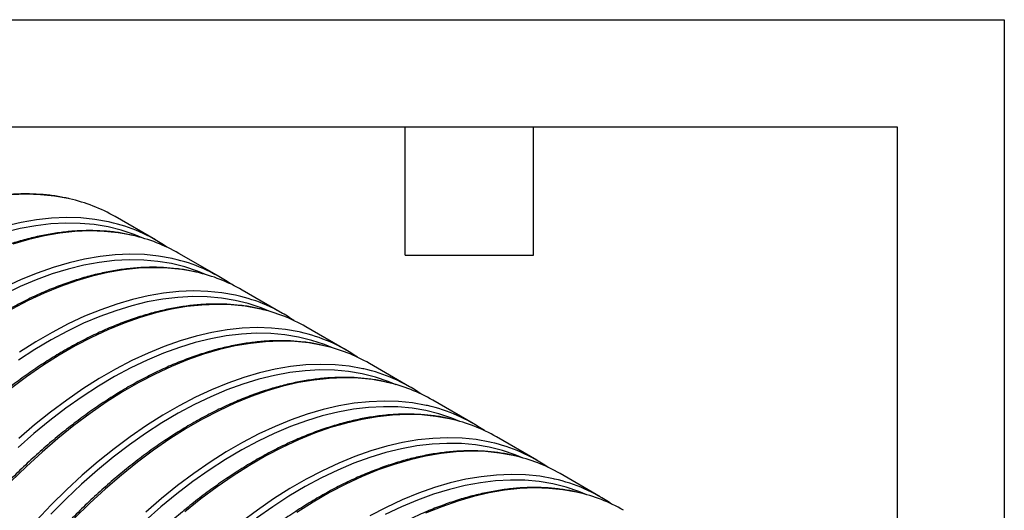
# Model space of a CAD drawing. Header units: millimetres. Extents: x 0 to 140, y 0 to 108.
# Tile 8 of 8: x 110 to 140, y 93 to 108. Entities that reach past the tile are written whole.
import ezdxf

# ---------------------------------------------------------------- set-up
doc = ezdxf.new("R2010")
doc.units = ezdxf.units.MM
doc.header["$LTSCALE"] = 0.5
doc.layers.add('TEXT', color=140, linetype='Continuous', lineweight=25)

msp = doc.modelspace()

# ---------------------------------------------------------------- linework, layer by layer
at = {"color": 7, "linetype": 'Continuous'}
for p, q in [((0.001, 107.951), (139.701, 107.951)), ((139.701, 107.951), (139.701, 0.001))]:
    msp.add_line(p, q, dxfattribs=at)
for p, q in [((114.512, 101.42), (113.318, 102.11)), ((116.398, 100.332), (115.204, 101.021)), ((118.284, 99.243), (117.089, 99.933)), ((120.169, 98.155), (118.975, 98.844)), ((122.055, 97.066), (120.86, 97.756)), ((123.94, 95.978), (122.746, 96.667)), ((125.826, 94.889), (124.632, 95.579)), ((127.711, 93.801), (126.517, 94.49))]:
    msp.add_line(p, q)
at = {"flags": 128}
for points in [[(111.963, 102.638), (111.926, 102.646), (111.521, 102.718), (111.104, 102.761), (110.675, 102.773), (110.236, 102.755)], [(113.157, 101.948), (113.12, 101.956), (112.715, 102.029), (112.298, 102.072), (111.869, 102.084), (111.43, 102.066), (110.982, 102.018), (110.525, 101.94), (110.061, 101.832)], [(114.113, 101.481), (113.876, 101.58), (113.497, 101.707), (113.104, 101.805), (112.697, 101.873), (112.278, 101.911), (111.848, 101.918), (111.408, 101.894), (110.958, 101.841), (110.5, 101.757), (110.035, 101.643)], [(113.848, 101.549), (113.811, 101.557), (113.406, 101.63), (112.989, 101.672), (112.56, 101.685), (112.121, 101.667), (111.673, 101.619), (111.216, 101.541), (110.753, 101.433), (110.282, 101.295)], [(115.999, 100.393), (115.762, 100.491), (115.383, 100.619), (114.989, 100.717), (114.583, 100.785), (114.164, 100.822), (113.734, 100.829), (113.293, 100.806), (112.844, 100.752), (112.386, 100.668), (111.921, 100.554), (111.45, 100.41), (110.975, 100.237), (110.495, 100.035), (110.013, 99.805)], [(115.042, 100.86), (115.006, 100.868), (114.601, 100.941), (114.183, 100.983), (113.755, 100.995), (113.316, 100.977), (112.867, 100.929), (112.411, 100.851), (111.947, 100.743), (111.477, 100.606), (111.002, 100.439), (110.523, 100.243), (110.041, 100.019)], [(115.734, 100.461), (115.697, 100.469), (115.292, 100.541), (114.875, 100.584), (114.446, 100.596), (114.007, 100.578), (113.559, 100.53), (113.102, 100.452), (112.638, 100.344), (112.168, 100.207), (111.693, 100.04), (111.214, 99.844), (110.732, 99.62), (110.249, 99.368)], [(117.884, 99.304), (117.647, 99.403), (117.268, 99.53), (116.875, 99.628), (116.468, 99.696), (116.049, 99.733), (115.619, 99.741), (115.179, 99.717), (114.729, 99.663), (114.271, 99.58), (113.807, 99.466), (113.336, 99.322), (112.86, 99.149), (112.381, 98.947), (111.899, 98.716), (111.416, 98.457), (110.932, 98.171), (110.449, 97.859)], [(116.928, 99.771), (116.891, 99.779), (116.486, 99.852), (116.069, 99.894), (115.64, 99.907), (115.201, 99.889), (114.753, 99.841), (114.296, 99.763), (113.832, 99.655), (113.362, 99.517), (112.887, 99.35), (112.408, 99.155), (111.926, 98.93), (111.443, 98.678), (110.959, 98.399), (110.475, 98.093)], [(117.619, 99.372), (117.583, 99.38), (117.178, 99.453), (116.76, 99.495), (116.332, 99.508), (115.893, 99.49), (115.444, 99.442), (114.988, 99.364), (114.524, 99.256), (114.054, 99.118), (113.579, 98.951), (113.1, 98.756), (112.618, 98.531), (112.134, 98.279), (111.65, 98), (111.166, 97.694), (110.685, 97.362), (110.206, 97.004)], [(118.814, 98.683), (118.777, 98.691), (118.372, 98.763), (117.955, 98.806), (117.526, 98.818), (117.087, 98.8), (116.639, 98.752), (116.182, 98.674), (115.718, 98.566), (115.248, 98.429), (114.773, 98.262), (114.294, 98.066), (113.812, 97.842), (113.328, 97.59), (112.844, 97.31), (112.361, 97.004), (111.879, 96.672), (111.4, 96.315), (110.925, 95.933), (110.455, 95.528)], [(119.77, 98.216), (119.533, 98.314), (119.154, 98.442), (118.76, 98.54), (118.354, 98.607), (117.935, 98.645), (117.505, 98.652), (117.064, 98.629), (116.615, 98.575), (116.157, 98.491), (115.692, 98.377), (115.221, 98.233), (114.746, 98.06), (114.266, 97.858), (113.785, 97.627), (113.301, 97.369), (112.818, 97.083), (112.335, 96.77), (111.854, 96.432), (111.376, 96.068), (110.903, 95.68), (110.435, 95.268)], [(119.505, 98.284), (119.468, 98.292), (119.063, 98.364), (118.646, 98.407), (118.217, 98.419), (117.778, 98.401), (117.33, 98.353), (116.873, 98.275), (116.409, 98.167), (115.939, 98.03), (115.464, 97.863), (114.985, 97.667), (114.503, 97.443), (114.02, 97.191), (113.536, 96.911), (113.052, 96.605), (112.57, 96.273), (112.091, 95.916), (111.616, 95.534), (111.146, 95.129), (110.682, 94.701), (110.225, 94.252)], [(120.699, 97.594), (120.662, 97.602), (120.257, 97.675), (119.84, 97.717), (119.412, 97.73), (118.972, 97.712), (118.524, 97.664), (118.067, 97.586), (117.604, 97.478), (117.133, 97.34), (116.658, 97.173), (116.179, 96.978), (115.698, 96.753), (115.214, 96.501), (114.73, 96.222), (114.246, 95.916), (113.764, 95.584), (113.285, 95.226), (112.81, 94.845), (112.34, 94.439), (111.876, 94.012), (111.42, 93.563), (110.971, 93.093)], [(121.655, 97.127), (121.419, 97.226), (121.039, 97.353), (120.646, 97.451), (120.239, 97.519), (119.821, 97.556), (119.39, 97.563), (118.95, 97.54), (118.5, 97.486), (118.043, 97.403), (117.578, 97.289), (117.107, 97.145), (116.631, 96.972), (116.152, 96.77), (115.67, 96.539), (115.187, 96.28), (114.703, 95.994), (114.22, 95.682), (113.74, 95.343), (113.262, 94.979), (112.789, 94.591), (112.321, 94.18), (111.859, 93.746), (111.405, 93.291)], [(121.39, 97.195), (121.354, 97.203), (120.949, 97.276), (120.531, 97.318), (120.103, 97.331), (119.664, 97.313), (119.215, 97.265), (118.759, 97.187), (118.295, 97.079), (117.825, 96.941), (117.35, 96.774), (116.871, 96.579), (116.389, 96.354), (115.905, 96.102), (115.421, 95.823), (114.938, 95.517), (114.456, 95.184), (113.977, 94.827), (113.502, 94.446), (113.032, 94.04), (112.568, 93.613), (112.111, 93.164)], [(123.541, 96.039), (123.304, 96.137), (122.925, 96.265), (122.532, 96.363), (122.125, 96.43), (121.706, 96.468), (121.276, 96.475), (120.836, 96.452), (120.386, 96.398), (119.928, 96.314), (119.463, 96.2), (118.993, 96.056), (118.517, 95.883), (118.038, 95.681), (117.556, 95.45), (117.072, 95.192), (116.589, 94.906), (116.106, 94.593), (115.625, 94.254), (115.148, 93.891), (114.674, 93.503), (114.206, 93.091)], [(122.585, 96.506), (122.548, 96.514), (122.143, 96.586), (121.726, 96.629), (121.297, 96.641), (120.858, 96.623), (120.41, 96.575), (119.953, 96.497), (119.489, 96.389), (119.019, 96.252), (118.544, 96.085), (118.065, 95.889), (117.583, 95.665), (117.1, 95.413), (116.615, 95.133), (116.132, 94.827), (115.65, 94.495), (115.171, 94.138), (114.696, 93.756), (114.226, 93.351)], [(123.276, 96.107), (123.239, 96.115), (122.834, 96.187), (122.417, 96.23), (121.988, 96.242), (121.549, 96.224), (121.101, 96.176), (120.644, 96.098), (120.18, 95.99), (119.71, 95.853), (119.235, 95.686), (118.756, 95.49), (118.274, 95.266), (117.791, 95.014), (117.307, 94.734), (116.823, 94.428), (116.341, 94.096), (115.862, 93.739), (115.387, 93.357)], [(124.47, 95.417), (124.434, 95.425), (124.029, 95.498), (123.611, 95.54), (123.183, 95.553), (122.744, 95.535), (122.295, 95.487), (121.839, 95.409), (121.375, 95.301), (120.905, 95.163), (120.43, 94.996), (119.951, 94.801), (119.469, 94.576), (118.985, 94.324), (118.501, 94.045), (118.017, 93.739), (117.536, 93.407), (117.057, 93.049)], [(125.426, 94.95), (125.19, 95.048), (124.811, 95.176), (124.417, 95.274), (124.011, 95.342), (123.592, 95.379), (123.162, 95.386), (122.721, 95.363), (122.272, 95.309), (121.814, 95.225), (121.349, 95.112), (120.878, 94.968), (120.403, 94.795), (119.923, 94.593), (119.441, 94.362), (118.958, 94.103), (118.474, 93.817), (117.991, 93.505), (117.511, 93.166)], [(125.162, 95.018), (125.125, 95.026), (124.72, 95.099), (124.303, 95.141), (123.874, 95.154), (123.435, 95.136), (122.987, 95.088), (122.53, 95.01), (122.066, 94.902), (121.596, 94.764), (121.121, 94.597), (120.642, 94.402), (120.16, 94.177), (119.676, 93.925), (119.192, 93.646), (118.709, 93.34)], [(126.356, 94.329), (126.319, 94.337), (125.914, 94.409), (125.497, 94.452), (125.068, 94.464), (124.629, 94.446), (124.181, 94.398), (123.724, 94.32), (123.26, 94.212), (122.79, 94.075), (122.315, 93.908), (121.836, 93.712), (121.354, 93.488), (120.871, 93.236)], [(127.312, 93.862), (127.075, 93.96), (126.696, 94.088), (126.303, 94.186), (125.896, 94.253), (125.477, 94.291), (125.047, 94.298), (124.607, 94.275), (124.157, 94.221), (123.699, 94.137), (123.235, 94.023), (122.764, 93.879), (122.288, 93.706), (121.809, 93.504), (121.327, 93.273)], [(127.047, 93.929), (127.01, 93.938), (126.605, 94.01), (126.188, 94.053), (125.76, 94.065), (125.321, 94.047), (124.872, 93.999), (124.415, 93.921), (123.952, 93.813), (123.482, 93.676), (123.006, 93.509), (122.527, 93.313)]]:
    msp.add_lwpolyline(points, dxfattribs=at)
for centre, radius, start, end in [((110.9, 97.904), 4.852, 60.103, 77.3463), ((112.104, 97.244), 4.821, 55.2803, 77.381), ((112.785, 96.815), 4.852, 60.103, 77.3463), ((113.989, 96.155), 4.821, 55.2803, 77.381), ((114.671, 95.727), 4.852, 60.103, 77.3463), ((115.875, 95.066), 4.821, 55.2803, 77.381), ((116.557, 94.638), 4.852, 60.103, 77.3463), ((117.76, 93.978), 4.821, 55.2803, 77.381), ((118.442, 93.55), 4.852, 60.103, 77.3463), ((119.646, 92.889), 4.821, 55.2803, 77.381), ((120.328, 92.461), 4.852, 60.103, 77.3463), ((121.532, 91.801), 4.821, 55.2803, 77.381), ((122.213, 91.373), 4.852, 60.103, 77.3463), ((123.417, 90.712), 4.821, 55.2803, 77.381), ((124.099, 90.284), 4.852, 60.103, 77.3463), ((125.303, 89.624), 4.821, 55.2803, 77.381), ((125.984, 89.196), 4.852, 60.103, 77.3463)]:
    msp.add_arc(centre, radius, start, end)
for points, knots in [([(111.937, 102.644), (111.881, 102.657), (111.699, 102.701), (111.379, 102.747), (110.979, 102.782), (110.567, 102.789), (110.147, 102.768), (109.719, 102.72), (109.283, 102.645), (108.84, 102.544), (108.393, 102.415), (107.94, 102.26), (107.485, 102.079), (107.027, 101.872), (106.567, 101.64), (106.106, 101.383), (105.646, 101.102), (105.188, 100.797), (104.731, 100.47), (104.278, 100.12), (103.829, 99.748), (103.385, 99.356), (102.947, 98.945), (102.516, 98.514), (102.093, 98.065), (101.678, 97.599), (101.273, 97.116), (100.879, 96.619), (100.495, 96.107), (100.124, 95.583), (99.765, 95.046), (99.42, 94.498), (99.089, 93.941), (98.773, 93.375), (98.473, 92.802), (98.189, 92.223), (97.921, 91.639), (97.671, 91.05), (97.439, 90.46), (97.225, 89.868), (97.03, 89.276), (96.854, 88.685), (96.697, 88.097), (96.561, 87.512), (96.445, 86.932), (96.349, 86.358), (96.274, 85.791), (96.22, 85.232), (96.187, 84.683), (96.175, 84.145), (96.185, 83.619), (96.215, 83.105), (96.266, 82.605), (96.339, 82.121), (96.432, 81.652), (96.547, 81.201), (96.681, 80.768), (96.836, 80.354), (97.011, 79.959), (97.205, 79.586), (97.418, 79.234), (97.651, 78.905), (97.837, 78.67), (97.95, 78.552), (97.974, 78.527)], [0, 0, 0, 0, 0.007273, 0.023634, 0.040014, 0.056414, 0.072832, 0.089268, 0.10572, 0.122184, 0.138658, 0.15514, 0.171627, 0.188118, 0.204611, 0.221105, 0.237599, 0.254092, 0.270584, 0.287074, 0.303562, 0.320049, 0.336534, 0.353017, 0.369499, 0.38598, 0.402459, 0.418937, 0.435414, 0.45189, 0.468365, 0.484841, 0.501316, 0.517791, 0.534266, 0.550741, 0.567217, 0.583694, 0.600171, 0.61665, 0.63313, 0.649611, 0.666093, 0.682578, 0.699064, 0.715553, 0.732043, 0.748535, 0.76503, 0.781526, 0.798024, 0.814523, 0.831023, 0.847522, 0.864019, 0.880513, 0.897001, 0.913481, 0.929952, 0.946409, 0.96285, 0.979274, 0.995678, 1, 1, 1, 1]), ([(113.822, 101.555), (113.766, 101.569), (113.585, 101.613), (113.265, 101.659), (112.864, 101.694), (112.453, 101.7), (112.033, 101.68), (111.604, 101.632), (111.168, 101.557), (110.726, 101.455), (110.278, 101.326), (109.826, 101.171), (109.37, 100.99), (108.912, 100.783), (108.452, 100.551), (107.992, 100.294), (107.532, 100.013), (107.073, 99.709), (106.617, 99.381), (106.164, 99.031), (105.715, 98.66), (105.271, 98.268), (104.833, 97.856), (104.402, 97.425), (103.979, 96.976), (103.564, 96.51), (103.159, 96.028), (102.764, 95.53), (102.381, 95.019), (102.01, 94.494), (101.651, 93.957), (101.306, 93.41), (100.975, 92.853), (100.659, 92.287), (100.358, 91.714), (100.074, 91.134), (99.807, 90.55), (99.556, 89.962), (99.324, 89.371), (99.11, 88.779), (98.915, 88.187), (98.739, 87.597), (98.583, 87.008), (98.447, 86.423), (98.331, 85.843), (98.235, 85.269), (98.16, 84.702), (98.106, 84.144), (98.073, 83.595), (98.061, 83.056), (98.07, 82.53), (98.101, 82.016), (98.152, 81.517), (98.225, 81.032), (98.318, 80.564), (98.432, 80.113), (98.567, 79.679), (98.722, 79.265), (98.896, 78.871), (99.091, 78.497), (99.304, 78.145), (99.537, 77.817), (99.723, 77.582), (99.836, 77.463), (99.86, 77.439)], [0, 0, 0, 0, 0.007273, 0.023634, 0.040014, 0.056414, 0.072832, 0.089268, 0.10572, 0.122184, 0.138658, 0.15514, 0.171627, 0.188118, 0.204611, 0.221105, 0.237599, 0.254092, 0.270584, 0.287074, 0.303562, 0.320049, 0.336534, 0.353017, 0.369499, 0.38598, 0.402459, 0.418937, 0.435414, 0.45189, 0.468365, 0.484841, 0.501316, 0.517791, 0.534266, 0.550741, 0.567217, 0.583694, 0.600171, 0.61665, 0.63313, 0.649611, 0.666093, 0.682578, 0.699064, 0.715553, 0.732043, 0.748535, 0.76503, 0.781526, 0.798024, 0.814523, 0.831023, 0.847522, 0.864019, 0.880513, 0.897001, 0.913481, 0.929952, 0.946409, 0.96285, 0.979274, 0.995678, 1, 1, 1, 1]), ([(115.708, 100.467), (115.652, 100.48), (115.47, 100.524), (115.15, 100.57), (114.75, 100.605), (114.339, 100.612), (113.918, 100.591), (113.49, 100.543), (113.054, 100.468), (112.612, 100.367), (112.164, 100.238), (111.712, 100.083), (111.256, 99.902), (110.798, 99.695), (110.338, 99.463), (109.877, 99.206), (109.417, 98.925), (108.959, 98.62), (108.502, 98.293), (108.049, 97.943), (107.6, 97.571), (107.156, 97.179), (106.718, 96.768), (106.287, 96.337), (105.864, 95.888), (105.45, 95.422), (105.045, 94.939), (104.65, 94.442), (104.267, 93.93), (103.895, 93.405), (103.537, 92.869), (103.191, 92.321), (102.86, 91.764), (102.544, 91.198), (102.244, 90.625), (101.96, 90.046), (101.692, 89.462), (101.442, 88.873), (101.21, 88.283), (100.996, 87.691), (100.801, 87.099), (100.625, 86.508), (100.469, 85.92), (100.332, 85.335), (100.216, 84.755), (100.121, 84.181), (100.046, 83.614), (99.992, 83.055), (99.959, 82.506), (99.947, 81.968), (99.956, 81.441), (99.986, 80.928), (100.038, 80.428), (100.11, 79.944), (100.204, 79.475), (100.318, 79.024), (100.452, 78.591), (100.607, 78.177), (100.782, 77.782), (100.976, 77.409), (101.189, 77.056), (101.422, 76.728), (101.608, 76.493), (101.722, 76.375), (101.745, 76.35)], [0, 0, 0, 0, 0.007273, 0.023634, 0.040014, 0.056414, 0.072832, 0.089268, 0.10572, 0.122184, 0.138658, 0.15514, 0.171627, 0.188118, 0.204611, 0.221105, 0.237599, 0.254092, 0.270584, 0.287074, 0.303562, 0.320049, 0.336534, 0.353017, 0.369499, 0.38598, 0.402459, 0.418937, 0.435414, 0.45189, 0.468365, 0.484841, 0.501316, 0.517791, 0.534266, 0.550741, 0.567217, 0.583694, 0.600171, 0.61665, 0.63313, 0.649611, 0.666093, 0.682578, 0.699064, 0.715553, 0.732043, 0.748535, 0.76503, 0.781526, 0.798024, 0.814523, 0.831023, 0.847522, 0.864019, 0.880513, 0.897001, 0.913481, 0.929952, 0.946409, 0.96285, 0.979274, 0.995678, 1, 1, 1, 1]), ([(117.593, 99.378), (117.537, 99.392), (117.356, 99.436), (117.036, 99.482), (116.635, 99.517), (116.224, 99.523), (115.804, 99.503), (115.375, 99.455), (114.939, 99.38), (114.497, 99.278), (114.049, 99.149), (113.597, 98.994), (113.141, 98.813), (112.683, 98.606), (112.223, 98.374), (111.763, 98.117), (111.303, 97.836), (110.844, 97.532), (110.388, 97.204), (109.935, 96.854), (109.486, 96.483), (109.042, 96.091), (108.604, 95.679), (108.173, 95.248), (107.75, 94.799), (107.335, 94.333), (106.93, 93.851), (106.536, 93.353), (106.152, 92.842), (105.781, 92.317), (105.422, 91.78), (105.077, 91.233), (104.746, 90.676), (104.43, 90.11), (104.13, 89.537), (103.845, 88.957), (103.578, 88.373), (103.328, 87.785), (103.095, 87.194), (102.881, 86.602), (102.686, 86.01), (102.51, 85.42), (102.354, 84.831), (102.218, 84.246), (102.102, 83.666), (102.006, 83.092), (101.931, 82.525), (101.877, 81.967), (101.844, 81.418), (101.832, 80.879), (101.841, 80.353), (101.872, 79.839), (101.923, 79.34), (101.996, 78.855), (102.089, 78.387), (102.203, 77.936), (102.338, 77.502), (102.493, 77.088), (102.668, 76.694), (102.862, 76.32), (103.075, 75.968), (103.308, 75.64), (103.494, 75.405), (103.607, 75.286), (103.631, 75.262)], [0, 0, 0, 0, 0.0072728, 0.0236344, 0.0400144, 0.0564139, 0.0728323, 0.0892683, 0.1057196, 0.1221836, 0.1386578, 0.1551397, 0.1716271, 0.1881181, 0.2046113, 0.2211053, 0.2375991, 0.2540921, 0.2705838, 0.2870739, 0.3035624, 0.3200491, 0.3365341, 0.3530174, 0.3694992, 0.3859796, 0.4024586, 0.4189366, 0.4354136, 0.4518898, 0.4683655, 0.4848408, 0.5013158, 0.5177908, 0.534266, 0.5507414, 0.5672173, 0.5836939, 0.6001714, 0.6166499, 0.6331296, 0.6496108, 0.6660935, 0.6825779, 0.6990643, 0.7155526, 0.732043, 0.7485354, 0.7650299, 0.7815262, 0.7980242, 0.8145233, 0.831023, 0.847522, 0.8640191, 0.8805127, 0.8970009, 0.9134815, 0.9299517, 0.9464089, 0.9628504, 0.9792739, 0.9956777, 1, 1, 1, 1]), ([(119.479, 98.29), (119.423, 98.303), (119.241, 98.347), (118.922, 98.393), (118.521, 98.428), (118.11, 98.435), (117.689, 98.414), (117.261, 98.366), (116.825, 98.291), (116.383, 98.19), (115.935, 98.061), (115.483, 97.906), (115.027, 97.725), (114.569, 97.518), (114.109, 97.286), (113.649, 97.029), (113.189, 96.748), (112.73, 96.443), (112.273, 96.116), (111.82, 95.766), (111.371, 95.394), (110.927, 95.002), (110.489, 94.591), (110.058, 94.16), (109.635, 93.711), (109.221, 93.245), (108.816, 92.762), (108.421, 92.265), (108.038, 91.753), (107.666, 91.228), (107.308, 90.692), (106.963, 90.144), (106.632, 89.587), (106.316, 89.021), (106.015, 88.448), (105.731, 87.869), (105.463, 87.284), (105.213, 86.696), (104.981, 86.106), (104.767, 85.514), (104.572, 84.922), (104.396, 84.331), (104.24, 83.743), (104.103, 83.158), (103.987, 82.578), (103.892, 82.003), (103.817, 81.437), (103.763, 80.878), (103.73, 80.329), (103.718, 79.791), (103.727, 79.264), (103.757, 78.751), (103.809, 78.251), (103.881, 77.767), (103.975, 77.298), (104.089, 76.847), (104.223, 76.414), (104.378, 75.999), (104.553, 75.605), (104.747, 75.232), (104.961, 74.879), (105.194, 74.551), (105.379, 74.316), (105.493, 74.198), (105.516, 74.173)], [0, 0, 0, 0, 0.007273, 0.023634, 0.040014, 0.056414, 0.072832, 0.089268, 0.10572, 0.122184, 0.138658, 0.15514, 0.171627, 0.188118, 0.204611, 0.221105, 0.237599, 0.254092, 0.270584, 0.287074, 0.303562, 0.320049, 0.336534, 0.353017, 0.369499, 0.38598, 0.402459, 0.418937, 0.435414, 0.45189, 0.468365, 0.484841, 0.501316, 0.517791, 0.534266, 0.550741, 0.567217, 0.583694, 0.600171, 0.61665, 0.63313, 0.649611, 0.666093, 0.682578, 0.699064, 0.715553, 0.732043, 0.748535, 0.76503, 0.781526, 0.798024, 0.814523, 0.831023, 0.847522, 0.864019, 0.880513, 0.897001, 0.913481, 0.929952, 0.946409, 0.96285, 0.979274, 0.995678, 1, 1, 1, 1]), ([(121.365, 97.201), (121.309, 97.215), (121.127, 97.259), (120.807, 97.305), (120.407, 97.34), (119.995, 97.346), (119.575, 97.326), (119.146, 97.278), (118.711, 97.203), (118.268, 97.101), (117.821, 96.972), (117.368, 96.817), (116.913, 96.636), (116.454, 96.429), (115.995, 96.197), (115.534, 95.94), (115.074, 95.659), (114.615, 95.355), (114.159, 95.027), (113.706, 94.677), (113.257, 94.306), (112.813, 93.914), (112.375, 93.502), (111.944, 93.071), (111.521, 92.622), (111.106, 92.156), (110.701, 91.674), (110.307, 91.176), (109.923, 90.665), (109.552, 90.14), (109.193, 89.603), (108.848, 89.056), (108.517, 88.499), (108.201, 87.933), (107.901, 87.36), (107.616, 86.78), (107.349, 86.196), (107.099, 85.608), (106.867, 85.017), (106.653, 84.425), (106.458, 83.833), (106.282, 83.242), (106.125, 82.654), (105.989, 82.069), (105.873, 81.489), (105.777, 80.915), (105.702, 80.348), (105.648, 79.79), (105.615, 79.241), (105.603, 78.702), (105.613, 78.176), (105.643, 77.662), (105.694, 77.163), (105.767, 76.678), (105.86, 76.21), (105.974, 75.758), (106.109, 75.325), (106.264, 74.911), (106.439, 74.517), (106.633, 74.143), (106.846, 73.791), (107.079, 73.463), (107.265, 73.227), (107.378, 73.109), (107.402, 73.085)], [0, 0, 0, 0, 0.007273, 0.023634, 0.040014, 0.056414, 0.072832, 0.089268, 0.10572, 0.122184, 0.138658, 0.15514, 0.171627, 0.188118, 0.204611, 0.221105, 0.237599, 0.254092, 0.270584, 0.287074, 0.303562, 0.320049, 0.336534, 0.353017, 0.369499, 0.38598, 0.402459, 0.418937, 0.435414, 0.45189, 0.468365, 0.484841, 0.501316, 0.517791, 0.534266, 0.550741, 0.567217, 0.583694, 0.600171, 0.61665, 0.63313, 0.649611, 0.666093, 0.682578, 0.699064, 0.715553, 0.732043, 0.748535, 0.76503, 0.781526, 0.798024, 0.814523, 0.831023, 0.847522, 0.864019, 0.880513, 0.897001, 0.913481, 0.929952, 0.946409, 0.96285, 0.979274, 0.995678, 1, 1, 1, 1]), ([(123.25, 96.113), (123.194, 96.126), (123.012, 96.17), (122.693, 96.216), (122.292, 96.251), (121.881, 96.258), (121.461, 96.237), (121.032, 96.189), (120.596, 96.114), (120.154, 96.012), (119.706, 95.884), (119.254, 95.729), (118.798, 95.548), (118.34, 95.341), (117.88, 95.109), (117.42, 94.852), (116.96, 94.571), (116.501, 94.266), (116.045, 93.938), (115.591, 93.589), (115.142, 93.217), (114.698, 92.825), (114.261, 92.413), (113.83, 91.983), (113.406, 91.534), (112.992, 91.068), (112.587, 90.585), (112.192, 90.088), (111.809, 89.576), (111.438, 89.051), (111.079, 88.515), (110.734, 87.967), (110.403, 87.41), (110.087, 86.844), (109.786, 86.271), (109.502, 85.692), (109.235, 85.107), (108.984, 84.519), (108.752, 83.929), (108.538, 83.337), (108.343, 82.745), (108.167, 82.154), (108.011, 81.565), (107.875, 80.981), (107.758, 80.401), (107.663, 79.826), (107.588, 79.26), (107.534, 78.701), (107.501, 78.152), (107.489, 77.614), (107.498, 77.087), (107.528, 76.574), (107.58, 76.074), (107.652, 75.59), (107.746, 75.121), (107.86, 74.67), (107.995, 74.237), (108.149, 73.822), (108.324, 73.428), (108.519, 73.055), (108.732, 72.702), (108.965, 72.374), (109.15, 72.139), (109.264, 72.021), (109.288, 71.996)], [0, 0, 0, 0, 0.007273, 0.023634, 0.040014, 0.056414, 0.072832, 0.089268, 0.10572, 0.122184, 0.138658, 0.15514, 0.171627, 0.188118, 0.204611, 0.221105, 0.237599, 0.254092, 0.270584, 0.287074, 0.303562, 0.320049, 0.336534, 0.353017, 0.369499, 0.38598, 0.402459, 0.418937, 0.435414, 0.45189, 0.468365, 0.484841, 0.501316, 0.517791, 0.534266, 0.550741, 0.567217, 0.583694, 0.600171, 0.61665, 0.63313, 0.649611, 0.666093, 0.682578, 0.699064, 0.715553, 0.732043, 0.748535, 0.76503, 0.781526, 0.798024, 0.814523, 0.831023, 0.847522, 0.864019, 0.880513, 0.897001, 0.913481, 0.929952, 0.946409, 0.96285, 0.979274, 0.995678, 1, 1, 1, 1]), ([(125.136, 95.024), (125.08, 95.038), (124.898, 95.082), (124.578, 95.128), (124.178, 95.163), (123.766, 95.169), (123.346, 95.148), (122.918, 95.101), (122.482, 95.026), (122.039, 94.924), (121.592, 94.795), (121.14, 94.64), (120.684, 94.459), (120.226, 94.252), (119.766, 94.02), (119.305, 93.763), (118.845, 93.482), (118.387, 93.178), (117.93, 92.85), (117.477, 92.5), (117.028, 92.129), (116.584, 91.737), (116.146, 91.325), (115.715, 90.894), (115.292, 90.445), (114.877, 89.979), (114.473, 89.497), (114.078, 88.999), (113.695, 88.488), (113.323, 87.963), (112.964, 87.426), (112.619, 86.879), (112.288, 86.321), (111.972, 85.756), (111.672, 85.183), (111.388, 84.603), (111.12, 84.019), (110.87, 83.431), (110.638, 82.84), (110.424, 82.248), (110.229, 81.656), (110.053, 81.065), (109.897, 80.477), (109.76, 79.892), (109.644, 79.312), (109.548, 78.738), (109.474, 78.171), (109.419, 77.613), (109.386, 77.064), (109.374, 76.525), (109.384, 75.999), (109.414, 75.485), (109.465, 74.986), (109.538, 74.501), (109.631, 74.033), (109.746, 73.581), (109.88, 73.148), (110.035, 72.734), (110.21, 72.34), (110.404, 71.966), (110.617, 71.614), (110.85, 71.286), (111.036, 71.05), (111.149, 70.932), (111.173, 70.908)], [0, 0, 0, 0, 0.007273, 0.023634, 0.040014, 0.056414, 0.072832, 0.089268, 0.10572, 0.122184, 0.138658, 0.15514, 0.171627, 0.188118, 0.204611, 0.221105, 0.237599, 0.254092, 0.270584, 0.287074, 0.303562, 0.320049, 0.336534, 0.353017, 0.369499, 0.38598, 0.402459, 0.418937, 0.435414, 0.45189, 0.468365, 0.484841, 0.501316, 0.517791, 0.534266, 0.550741, 0.567217, 0.583694, 0.600171, 0.61665, 0.63313, 0.649611, 0.666093, 0.682578, 0.699064, 0.715553, 0.732043, 0.748535, 0.76503, 0.781526, 0.798024, 0.814523, 0.831023, 0.847522, 0.864019, 0.880513, 0.897001, 0.913481, 0.929952, 0.946409, 0.96285, 0.979274, 0.995678, 1, 1, 1, 1]), ([(127.021, 93.936), (126.965, 93.949), (126.784, 93.993), (126.464, 94.039), (126.063, 94.074), (125.652, 94.08), (125.232, 94.06), (124.803, 94.012), (124.367, 93.937), (123.925, 93.835), (123.477, 93.707), (123.025, 93.552), (122.569, 93.371), (122.111, 93.164), (121.651, 92.932), (121.191, 92.675), (120.731, 92.394), (120.272, 92.089), (119.816, 91.761), (119.363, 91.412), (118.914, 91.04), (118.47, 90.648), (118.032, 90.236), (117.601, 89.806), (117.178, 89.357), (116.763, 88.89), (116.358, 88.408), (115.963, 87.911), (115.58, 87.399), (115.209, 86.874), (114.85, 86.338), (114.505, 85.79), (114.174, 85.233), (113.858, 84.667), (113.557, 84.094), (113.273, 83.515), (113.006, 82.93), (112.756, 82.342), (112.523, 81.752), (112.309, 81.16), (112.114, 80.568), (111.938, 79.977), (111.782, 79.388), (111.646, 78.804), (111.53, 78.223), (111.434, 77.649), (111.359, 77.083), (111.305, 76.524), (111.272, 75.975), (111.26, 75.437), (111.269, 74.91), (111.3, 74.397), (111.351, 73.897), (111.424, 73.413), (111.517, 72.944), (111.631, 72.493), (111.766, 72.06), (111.921, 71.645), (112.095, 71.251), (112.29, 70.878), (112.503, 70.525), (112.736, 70.197), (112.922, 69.962), (113.035, 69.844), (113.059, 69.819)], [0, 0, 0, 0, 0.007273, 0.023634, 0.040014, 0.056414, 0.072832, 0.089268, 0.10572, 0.122184, 0.138658, 0.15514, 0.171627, 0.188118, 0.204611, 0.221105, 0.237599, 0.254092, 0.270584, 0.287074, 0.303562, 0.320049, 0.336534, 0.353017, 0.369499, 0.38598, 0.402459, 0.418937, 0.435414, 0.45189, 0.468365, 0.484841, 0.501316, 0.517791, 0.534266, 0.550741, 0.567217, 0.583694, 0.600171, 0.61665, 0.63313, 0.649611, 0.666093, 0.682578, 0.699064, 0.715553, 0.732043, 0.748535, 0.76503, 0.781526, 0.798024, 0.814523, 0.831023, 0.847522, 0.864019, 0.880513, 0.897001, 0.913481, 0.929952, 0.946409, 0.96285, 0.979274, 0.995678, 1, 1, 1, 1])]:
    msp.add_open_spline(points, degree=3, knots=knots)
at = {"layer": 'TEXT'}
for p, q in [((3.175, 104.775), (136.525, 104.775)), ((121.92, 100.965), (121.92, 104.775)), ((125.73, 100.965), (125.73, 104.775)), ((136.525, 104.775), (136.525, 3.175)), ((121.92, 100.965), (125.73, 100.965))]:
    msp.add_line(p, q, dxfattribs=at)

doc.saveas('drawing.dxf')
